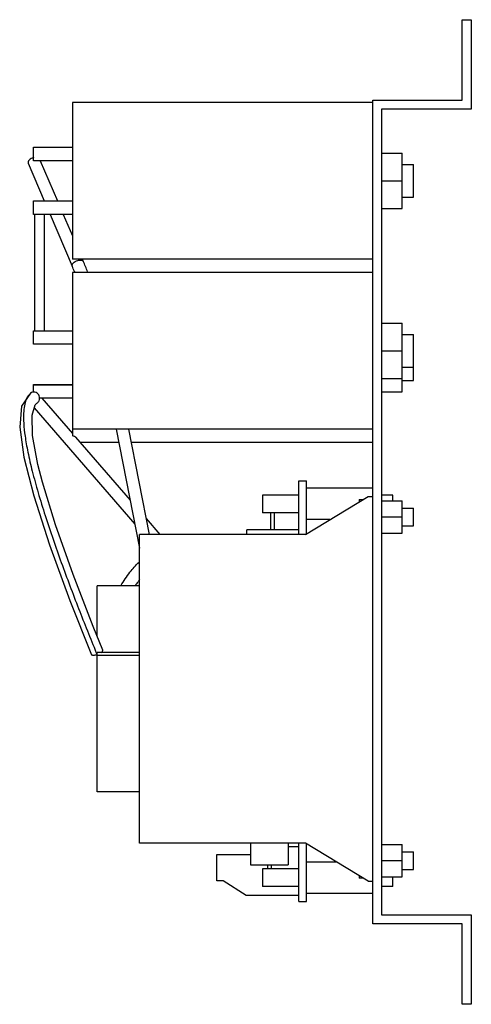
# Model space of a CAD drawing. Header units: millimetres. Extents: x 44 to 145, y 22 to 242.
import ezdxf

# ---------------------------------------------------------------- set-up
doc = ezdxf.new("R2010")
doc.units = ezdxf.units.MM
doc.header["$LTSCALE"] = 17.17945
doc.layers.get('0').update_dxf_attribs({"linetype": 'CONTINUOUS'})

msp = doc.modelspace()

# ---------------------------------------------------------------- linework, layer by layer
at = {"color": 7}
for p, q in [((143.18, 223.77), (143.18, 241.77)), ((143.18, 241.77), (145.18, 241.77)), ((145.18, 241.77), (145.18, 221.77)), ((56.18, 223.27), (56.18, 188.27)), ((123.18, 223.27), (56.18, 223.27)), ((123.18, 39.77), (123.18, 223.77)), ((123.18, 223.77), (143.18, 223.77)), ((125.18, 221.77), (125.18, 41.77)), ((145.18, 221.77), (125.18, 221.77)), ((47.53, 210.27), (47.53, 213.27)), ((47.53, 213.27), (56.18, 213.27)), ((125.18, 211.95), (129.78, 211.95)), ((129.78, 199.6), (129.78, 211.95)), ((46.29, 209.74), (49.91, 201.28)), ((56.18, 210.27), (47.53, 210.27)), ((49, 210.27), (52.84, 201.28)), ((129.78, 209.42), (132.28, 209.42)), ((132.28, 202.12), (132.28, 209.42)), ((125.18, 205.77), (129.78, 205.77)), ((47.53, 198.28), (47.53, 201.28)), ((47.53, 201.28), (56.18, 201.28)), ((129.78, 202.12), (132.28, 202.12)), ((56.18, 198.28), (47.53, 198.28)), ((47.77, 172.27), (47.77, 198.28)), ((49.97, 172.27), (49.97, 198.28)), ((51.19, 198.28), (56.12, 186.73)), ((54.12, 198.28), (56.18, 193.45)), ((125.18, 199.6), (129.78, 199.6)), ((123.18, 188.27), (56.18, 188.27)), ((58.39, 188.27), (58.6, 187.79)), ((56.18, 185.27), (56.18, 148.79)), ((123.18, 185.27), (56.18, 185.27)), ((56.62, 185.52), (56.68, 185.39)), ((125.18, 173.95), (129.78, 173.95)), ((129.78, 158.6), (129.78, 173.95)), ((47.53, 169.27), (47.53, 172.27)), ((47.53, 172.27), (56.18, 172.27)), ((129.78, 171.42), (132.28, 171.42)), ((132.28, 161.12), (132.28, 171.42)), ((56.18, 169.27), (47.53, 169.27)), ((125.18, 167.77), (129.78, 167.77)), ((129.78, 164.12), (132.28, 164.12)), ((125.18, 161.6), (129.78, 161.6)), ((129.78, 161.12), (132.28, 161.12)), ((47.08, 158.49), (46.8, 158.35)), ((47.53, 158.47), (47.53, 160.27)), ((47.53, 160.27), (56.18, 160.27)), ((47.53, 160.22), (56.18, 160.22)), ((125.18, 158.6), (129.78, 158.6)), ((56.18, 157.22), (48.78, 157.22)), ((49.36, 157.22), (56.18, 149.33)), ((47.67, 155.05), (70.11, 129.08)), ((123.18, 150.27), (56.18, 150.27)), ((65.91, 150.27), (71.18, 123.68)), ((68.66, 150.27), (73.32, 126.77)), ((56.89, 148.51), (69.05, 134.44)), ((66.5, 147.27), (57.96, 147.27)), ((123.18, 147.27), (69.25, 147.27)), ((106.68, 138.77), (108.43, 138.77)), ((106.68, 126.77), (106.68, 138.77)), ((108.43, 126.93), (108.43, 138.77)), ((123.18, 137.07), (108.43, 137.07)), ((98.56, 135.57), (98.56, 131.57)), ((106.68, 135.57), (98.56, 135.57)), ((108.18, 126.77), (122.18, 135.27)), ((120.18, 134.57), (121.03, 134.57)), ((120.18, 134.57), (120.18, 134.06)), ((122.18, 135.27), (123.18, 135.27)), ((127.68, 135.57), (125.18, 135.57)), ((125.18, 134.28), (129.78, 134.28)), ((127.68, 134.28), (127.68, 135.57)), ((129.78, 127.07), (129.78, 134.28)), ((129.78, 132.62), (132.28, 132.62)), ((132.28, 128.72), (132.28, 132.62)), ((72.62, 130.3), (75.67, 126.77)), ((106.68, 131.57), (98.56, 131.57)), ((100.48, 127.77), (100.48, 131.57)), ((101.28, 127.77), (101.28, 131.57)), ((113.62, 130.07), (108.43, 130.07)), ((125.18, 130.67), (129.78, 130.67)), ((95.08, 126.77), (95.08, 127.77)), ((106.68, 127.77), (95.08, 127.77)), ((129.78, 128.72), (132.28, 128.72)), ((71.18, 57.77), (71.18, 126.77)), ((108.18, 126.77), (71.18, 126.77)), ((125.18, 127.07), (129.78, 127.07)), ((61.68, 104.01), (61.68, 115.27)), ((71.18, 115.27), (61.68, 115.27)), ((61.51, 100.32), (61.68, 99.89)), ((61.68, 69.27), (61.68, 100.4)), ((71.18, 100.4), (61.68, 100.4)), ((71.18, 99.7), (61.68, 99.7)), ((71.18, 69.27), (61.68, 69.27)), ((108.18, 57.77), (71.18, 57.77)), ((95.93, 57.77), (95.93, 52.97)), ((104.33, 57.77), (104.33, 52.97)), ((106.68, 44.77), (106.68, 57.77)), ((122.18, 49.27), (108.18, 57.77)), ((108.43, 44.77), (108.43, 57.62)), ((125.18, 57.48), (129.78, 57.48)), ((129.78, 50.27), (129.78, 57.48)), ((88.43, 55.27), (95.93, 55.27)), ((88.43, 49.37), (88.43, 55.27)), ((104.33, 57.07), (106.68, 57.07)), ((129.78, 55.82), (132.28, 55.82)), ((132.28, 51.92), (132.28, 55.82)), ((95.93, 52.97), (104.33, 52.97)), ((99.73, 52.97), (99.73, 52.07)), ((100.53, 52.97), (100.53, 52.07)), ((115.1, 53.57), (108.43, 53.57)), ((125.18, 53.87), (129.78, 53.87)), ((106.68, 52.07), (98.56, 52.07)), ((98.56, 52.07), (98.56, 48.07)), ((129.78, 51.92), (132.28, 51.92)), ((89.83, 49.37), (88.43, 49.37)), ((94.93, 46.07), (89.83, 49.37)), ((120.18, 50.49), (120.18, 49.97)), ((121.03, 49.97), (120.18, 49.97)), ((122.18, 49.27), (123.18, 49.27)), ((125.18, 50.27), (129.78, 50.27)), ((127.68, 48.07), (127.68, 50.27)), ((106.68, 48.07), (98.56, 48.07)), ((123.18, 46.57), (108.43, 46.57)), ((127.68, 48.07), (125.18, 48.07)), ((106.68, 46.07), (94.93, 46.07)), ((106.68, 44.77), (108.43, 44.77)), ((143.18, 39.77), (123.18, 39.77)), ((125.18, 41.77), (145.18, 41.77)), ((143.18, 21.77), (143.18, 39.77)), ((145.18, 41.77), (145.18, 21.77)), ((145.18, 21.77), (143.18, 21.77))]:
    msp.add_line(p, q, dxfattribs=at)
for points in [[(46.79, 158.35), (44.82, 155.44), (44.42, 150.72), (45.35, 144.01), (47.54, 135.38), (51.07, 124.41), (55.62, 112.02), (60.43, 99.89)], [(62.93, 100.91), (60.82, 106.16), (56.31, 117.82), (52.39, 128.91), (49.49, 138.41), (48.48, 142.36), (47.28, 148.9), (47.17, 153.43), (47.87, 155.69), (48.27, 156.09)]]:
    msp.add_lwpolyline(points, dxfattribs=at)
for centre, radius, start, end in [((48.34, 208.4), 2.7, 107.2453, 114.4426), ((-34.42, 148.1), 101.14, 21.6668, 23.1076), ((-32.83, 148.77), 96.71, 22.336, 23.1114), ((48.57, 156.23), 2.71, 123.3362, 128.4401), ((89.84, 102.28), 23.57, 142.34, 145.2213), ((92.95, 100.09), 27.37, 145.1602, 146.0725)]:
    msp.add_arc(centre, radius, start, end, dxfattribs=at)
for points, knots in [([(47.22, 210.86), (47.06, 210.79), (46.79, 210.64), (46.5, 210.39), (46.35, 210.17), (46.28, 210.02), (46.26, 209.87), (46.28, 209.78), (46.29, 209.74)], [0, 0, 0, 0, 0.320732, 0.603277, 0.723263, 0.827457, 0.917922, 1, 1, 1, 1]), ([(56.12, 186.73), (56.1, 186.77), (56.08, 186.88), (56.12, 187.06), (56.22, 187.23), (56.44, 187.48), (56.82, 187.75), (57.17, 187.91), (57.36, 187.97)], [0, 0, 0, 0, 0.079031, 0.168619, 0.274635, 0.398228, 0.686929, 1, 1, 1, 1]), ([(57.36, 187.97), (57.38, 187.97), (57.46, 188), (57.54, 188.02), (57.61, 188.03)], [0, 0, 0, 0, 0.254127, 1, 1, 1, 1]), ([(57.61, 188.03), (57.66, 188.04), (57.78, 188.06), (57.97, 188.07), (58.17, 188.06), (58.37, 188.01), (58.51, 187.92), (58.58, 187.83), (58.6, 187.79)], [0, 0, 0, 0, 0.164824, 0.320382, 0.530929, 0.711516, 0.864537, 1, 1, 1, 1]), ([(47.53, 158.57), (47.49, 158.57), (47.34, 158.56), (47.19, 158.53), (47.08, 158.49)], [0, 0, 0, 0, 0.258971, 1, 1, 1, 1]), ([(48.87, 157.22), (48.87, 157.39), (48.81, 157.72), (48.54, 158.16), (48.09, 158.48), (47.72, 158.57), (47.53, 158.57)], [0, 0, 0, 0, 0.232804, 0.470401, 0.733341, 1, 1, 1, 1]), ([(46.89, 158.35), (46.66, 158.17), (46.23, 157.7), (45.74, 156.73), (45.4, 155.41), (45.23, 153.65), (45.28, 151.37), (45.54, 149.11), (45.88, 146.96), (46.38, 144.34), (47.24, 140.69), (48.54, 135.96), (50.65, 129.12), (53.64, 120.48), (57.49, 110.28), (60.17, 103.6), (61.51, 100.32)], [0, 0, 0, 0, 0.014135, 0.031152, 0.052758, 0.080825, 0.117396, 0.164566, 0.192675, 0.223929, 0.295473, 0.377014, 0.464842, 0.646554, 0.826046, 1, 1, 1, 1]), ([(48.27, 156.09), (48.46, 156.22), (48.77, 156.56), (48.88, 157.01), (48.87, 157.22)], [0, 0, 0, 0, 0.503585, 1, 1, 1, 1]), ([(56.89, 148.51), (56.86, 148.54), (56.77, 148.61), (56.54, 148.72), (56.33, 148.77), (56.18, 148.79)], [0, 0, 0, 0, 0.183767, 0.41906, 1, 1, 1, 1]), ([(67, 115.3), (67.62, 116.34), (68.85, 118.19), (70.31, 119.87), (71.05, 120.57)], [0, 0, 0, 0, 0.54352, 1, 1, 1, 1]), ([(61.65, 99.89), (61.51, 99.84), (61.24, 99.76), (60.92, 99.72), (60.7, 99.74), (60.58, 99.76), (60.48, 99.81), (60.45, 99.86), (60.43, 99.89)], [0, 0, 0, 0, 0.347411, 0.640685, 0.758759, 0.856001, 0.934171, 1, 1, 1, 1]), ([(62.63, 100.4), (62.69, 100.45), (62.79, 100.54), (62.9, 100.68), (62.95, 100.8), (62.95, 100.88), (62.93, 100.91)], [0, 0, 0, 0, 0.366536, 0.6455, 0.844077, 1, 1, 1, 1])]:
    msp.add_open_spline(points, degree=3, knots=knots, dxfattribs=at)

doc.saveas('drawing.dxf')
